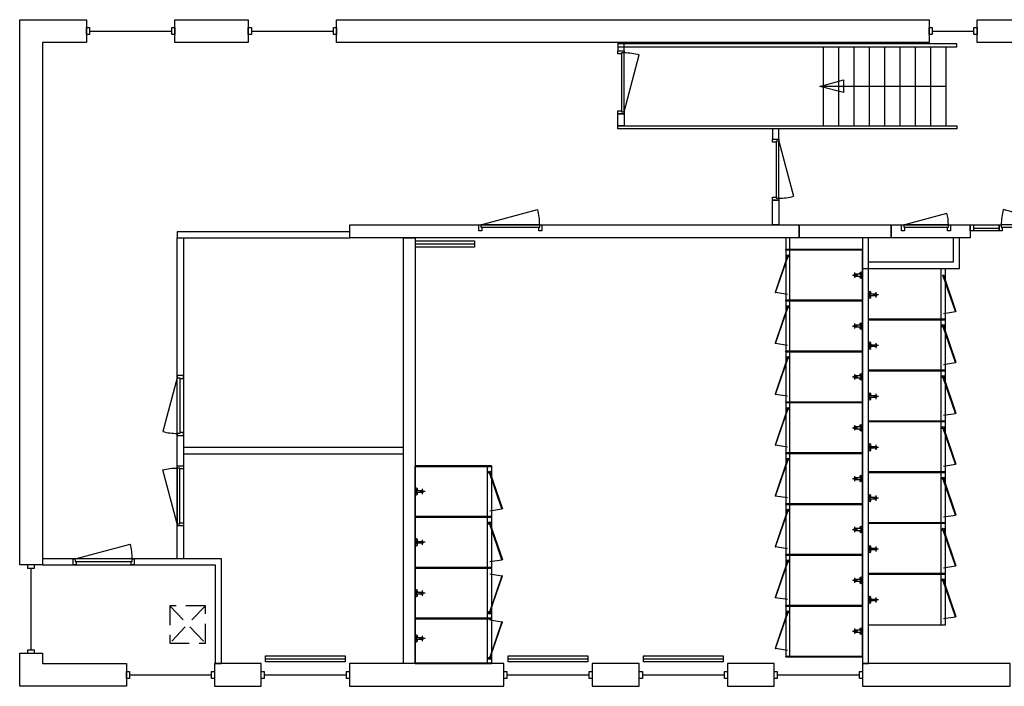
# Model space of a CAD drawing. Header units: millimetres. Extents: x 4976 to 83580, y -7076 to 41820.
# Tile 1 of 7: x 11460 to 27525, y -1960 to 8920. Entities that reach past the tile are written whole.
import ezdxf

# ---------------------------------------------------------------- set-up
doc = ezdxf.new("R2010")
doc.units = ezdxf.units.MM
doc.header["$LTSCALE"] = 100
doc.linetypes.add('HIDDEN2', pattern=[4.7625, 3.175, -1.5875])
for name, color, linetype in [('AL21----_BUITENWAND', 3, 'Continuous'), ('AL22----_BINNENWAND', 2, 'Continuous'), ('AL24----_TRAPPEN', 1, 'Continuous'), ('AL31----_BUITENKOZIJNEN', 1, 'Continuous'), ('AL32----_BINNENKOZIJNEN', 1, 'Continuous'), ('AL33----_KRUIPLUIKEN', 3, 'HIDDEN2'), ('AL51----_RADIATOREN', 8, 'Continuous'), ('AL74----_SANITAIR', 7, 'Continuous')]:
    doc.layers.add(name, color=color, linetype=linetype)

# ---------------------------------------------------------------- blocks, each defined once
blk = doc.blocks.new('*U48')
at = {"layer": 'AL32----_BINNENKOZIJNEN'}
blk.add_lwpolyline([(-35, 50), (-962, 298)], dxfattribs=at)
for points in [[(-1030, 50), (-995, 50), (-995, 9), (-980, 9), (-980, -50), (-1030, -50)], [(-995, 9), (-35, 9), (-35, 50), (-995, 50)], [(-50, -50), (-50, 9), (-35, 9), (-35, 50), (0, 50), (0, -50)]]:
    blk.add_lwpolyline(points, close=True, dxfattribs=at)
blk.add_arc((-35, 50), 960, 165, 180, dxfattribs=at)
blk = doc.blocks.new('*U33')
at = {"layer": 'AL32----_BINNENKOZIJNEN'}
blk.add_lwpolyline([(-965, 50), (-67, 291)], dxfattribs=at)
for points in [[(-1000, 50), (-965, 50), (-965, 9), (-950, 9), (-950, -50), (-1000, -50)], [(-965, 9), (-35, 9), (-35, 50), (-965, 50)], [(-50, -50), (-50, 9), (-35, 9), (-35, 50), (0, 50), (0, -50)]]:
    blk.add_lwpolyline(points, close=True, dxfattribs=at)
blk.add_arc((-965, 50), 930, 0, 15, dxfattribs=at)
blk = doc.blocks.new('*U94')
at = {"layer": 'AL32----_BINNENKOZIJNEN'}
blk.add_lwpolyline([(-965, 50), (-67, 291)], dxfattribs=at)
for points in [[(-1000, 50), (-965, 50), (-965, 9), (-950, 9), (-950, -50), (-1000, -50)], [(-965, 9), (-35, 9), (-35, 50), (-965, 50)], [(-50, -50), (-50, 9), (-35, 9), (-35, 50), (0, 50), (0, -50)]]:
    blk.add_lwpolyline(points, close=True, dxfattribs=at)
blk.add_arc((-965, 50), 930, 0, 15, dxfattribs=at)
blk = doc.blocks.new('*U75')
at = {"layer": 'AL32----_BINNENKOZIJNEN'}
for points in [[(-980, -50), (-945, -50), (-945, -9), (-930, -9), (-930, 50), (-980, 50)], [(-50, 50), (-50, -9), (-35, -9), (-35, -50), (0, -50), (0, 50)], [(-945, -9), (-35, -9), (-35, -50), (-945, -50)]]:
    blk.add_lwpolyline(points, close=True, dxfattribs=at)
blk.add_lwpolyline([(-945, -50), (-66, -285)], dxfattribs=at)
blk.add_arc((-945, -50), 910, 345, 0, dxfattribs=at)
blk = doc.blocks.new('*U70')
at = {"layer": 'AL32----_BINNENKOZIJNEN'}
blk.add_lwpolyline([(-995, 50), (-68, 298)], dxfattribs=at)
for points in [[(-1030, 50), (-995, 50), (-995, 9), (-980, 9), (-980, -50), (-1030, -50)], [(-995, 9), (-35, 9), (-35, 50), (-995, 50)], [(-50, -50), (-50, 9), (-35, 9), (-35, 50), (0, 50), (0, -50)]]:
    blk.add_lwpolyline(points, close=True, dxfattribs=at)
blk.add_arc((-995, 50), 960, 0, 15, dxfattribs=at)
blk = doc.blocks.new('*U89')
at = {"layer": 'AL32----_BINNENKOZIJNEN'}
blk.add_lwpolyline([(-765, 50), (-60, 239)], dxfattribs=at)
for points in [[(-800, 50), (-765, 50), (-765, 9), (-750, 9), (-750, -50), (-800, -50)], [(-765, 9), (-35, 9), (-35, 50), (-765, 50)], [(-50, -50), (-50, 9), (-35, 9), (-35, 50), (0, 50), (0, -50)]]:
    blk.add_lwpolyline(points, close=True, dxfattribs=at)
blk.add_arc((-765, 50), 730, 0, 15, dxfattribs=at)
blk = doc.blocks.new('Mengkraan wasbak A18')
at = {"layer": 'AL74----_SANITAIR'}
for points in [[(-142, 0), (-122, 0)], [(-112, 0), (-88, 0)], [(-100, 42), (-100, 22)], [(-100, 15), (0, 15), (0, -15), (-100, -15)], [(-100, 12), (-100, -12)], [(-78, 0), (-58, 0)], [(-17, 25), (-22, 15), (0, 15)], [(-17, 38), (-17, 25), (0, 15), (17, 25), (17, 38)], [(0, 15), (0, -15), (17, -25), (22, -15), (22, 15), (17, 25)], [(-100, -22), (-100, -42)], [(-17, -38), (-17, -45), (0, -55), (17, -45), (17, -38)]]:
    blk.add_lwpolyline(points, dxfattribs=at)
for points in [[(0, 55), (-17, 45), (-17, 38), (0, 28), (17, 38), (17, 45)], [(-22, -15), (0, -15), (-17, -25)], [(0, -15), (-17, -25), (-17, -38), (0, -28), (17, -38), (17, -25)]]:
    blk.add_lwpolyline(points, close=True, dxfattribs=at)
blk.add_arc((-100, 0), 15, 90, 270, dxfattribs=at)
blk = doc.blocks.new('33_kruipluik_580x610')
at = {"layer": 'AL33----_KRUIPLUIKEN'}
for p, q in [((290, 305), (-290, -305)), ((-290, 305), (290, -305))]:
    blk.add_line(p, q, dxfattribs=at)
blk.add_lwpolyline([(-290, 305), (-290, -305), (290, -305), (290, 305)], close=True, dxfattribs=at)

msp = doc.modelspace()

# ---------------------------------------------------------------- linework, layer by layer
at = {"layer": 'AL21----_BUITENWAND'}
for points in [[(11460, 8920), (12550, 8920), (12550, 8550), (11830, 8550), (11830, 20), (11460, 20)], [(15190, 8920), (15190, 8550), (13990, 8550), (13990, 8920)], [(26300, 8920), (26300, 8550), (16630, 8550), (16630, 8920)], [(27080, 8920), (28170, 8920), (28170, 8550), (27080, 8550)], [(11460, -1420), (11830, -1420), (11830, -1590), (13200, -1590), (13200, -1960), (11460, -1960)], [(14640, -1590), (14640, -1960), (15400, -1960), (15400, -1590)], [(16840, -1590), (16840, -1960), (19360, -1960), (19360, -1590)], [(20800, -1590), (20800, -1960), (21570, -1960), (21570, -1590)], [(23010, -1590), (23010, -1960), (23770, -1960), (23770, -1590)], [(25210, -1590), (25210, -1960), (27620, -1960), (27620, -1590)]]:
    msp.add_lwpolyline(points, close=True, dxfattribs=at)
at = {"layer": 'AL22----_BINNENWAND'}
for points in [[(21220, 8550), (21220, 8412), (21320, 8412), (21320, 8550)], [(21220, 7382), (21320, 7382), (21320, 7190), (21220, 7190)], [(23745, 7140), (23745, 6972), (23845, 6972), (23845, 7140)], [(23745, 5972), (23845, 5972), (23845, 5574), (23745, 5574)], [(24180, 5574), (24180, 5360), (16848, 5360), (16848, 5574)], [(24180, 5574), (25680, 5574), (25680, 5360), (24180, 5360)], [(26970, 5574), (26970, 5360), (25930, 5360), (25930, 5360), (25680, 5360), (25680, 5574)], [(16848, 5360), (16848, 5460), (14030, 5460), (14030, 5360)], [(14130, 120), (14030, 120), (14030, 5360), (14130, 5360)], [(17724, 5360), (17910, 5360), (17910, -1590), (17724, -1590)], [(25210, -1590), (25310, -1590), (25310, 5360), (25210, 5360)], [(25310, 5360), (25210, 5360), (25210, 4860), (26793, 4860), (26793, 4960), (26793, 5360), (26693, 5360), (26693, 4960), (25310, 4960)], [(25210, 5170), (25210, 5160), (23960, 5160), (23960, 5170)], [(25210, 4340), (25210, 4330), (23960, 4330), (23960, 4340)], [(25210, 4340), (25210, 4330), (23960, 4330), (23960, 4340)], [(25310, 4030), (25310, 4020), (26560, 4020), (26560, 4030)], [(25310, 4030), (26560, 4030), (26560, 3190), (25310, 3190)], [(25310, 4030), (25310, 4020), (26560, 4020), (26560, 4030)], [(25210, 3510), (25210, 3500), (23960, 3500), (23960, 3510)], [(25210, 3510), (23960, 3510), (23960, 2670), (25210, 2670)], [(25210, 3510), (25210, 3500), (23960, 3500), (23960, 3510)], [(25310, 3200), (25310, 3190), (26560, 3190), (26560, 3200)], [(25310, 3200), (26560, 3200), (26560, 2360), (25310, 2360)], [(25310, 3200), (25310, 3190), (26560, 3190), (26560, 3200)], [(25210, 2680), (25210, 2670), (23960, 2670), (23960, 2680)], [(25210, 2680), (23960, 2680), (23960, 1840), (25210, 1840)], [(25210, 2680), (25210, 2670), (23960, 2670), (23960, 2680)], [(25310, 2370), (25310, 2360), (26560, 2360), (26560, 2370)], [(25310, 2370), (26560, 2370), (26560, 1530), (25310, 1530)], [(25310, 2370), (25310, 2360), (26560, 2360), (26560, 2370)], [(17724, 1835), (17724, 1935), (14130, 1935), (14130, 1835)], [(25210, 1850), (25210, 1840), (23960, 1840), (23960, 1850)], [(25210, 1850), (23960, 1850), (23960, 1010), (25210, 1010)], [(25210, 1850), (25210, 1840), (23960, 1840), (23960, 1850)], [(17910, 1640), (17910, 1630), (19160, 1630), (19160, 1640)], [(25310, 1540), (25310, 1530), (26560, 1530), (26560, 1540)], [(25310, 1540), (26560, 1540), (26560, 700), (25310, 700)], [(25310, 1540), (25310, 1530), (26560, 1530), (26560, 1540)], [(25210, 1020), (25210, 1010), (23960, 1010), (23960, 1020)], [(25210, 1020), (23960, 1020), (23960, 180), (25210, 180)], [(25210, 1020), (25210, 1010), (23960, 1010), (23960, 1020)], [(17910, 810), (17910, 800), (19160, 800), (19160, 810)], [(17910, 810), (19160, 810), (19160, -30), (17910, -30)], [(17910, 810), (17910, 800), (19160, 800), (19160, 810)], [(25310, 710), (25310, 700), (26560, 700), (26560, 710)], [(25310, 710), (26560, 710), (26560, -130), (25310, -130)], [(25310, 710), (25310, 700), (26560, 700), (26560, 710)], [(25210, 190), (25210, 180), (23960, 180), (23960, 190)], [(25210, 190), (23960, 190), (23960, -650), (25210, -650)], [(25210, 190), (25210, 180), (23960, 180), (23960, 190)], [(11830, 20), (14650, 20), (14650, -1590), (14750, -1590), (14750, 120), (11830, 120)], [(17910, -20), (17910, -30), (19160, -30), (19160, -20)], [(17910, -20), (19160, -20), (19160, -860), (17910, -860)], [(17910, -20), (17910, -30), (19160, -30), (19160, -20)], [(25310, -120), (25310, -130), (26560, -130), (26560, -120)], [(25310, -120), (26560, -120), (26560, -960), (25310, -960)], [(25310, -120), (25310, -130), (26560, -130), (26560, -120)], [(25210, -640), (25210, -650), (23960, -650), (23960, -640)], [(25210, -640), (25210, -650), (23960, -650), (23960, -640)], [(17910, -850), (17910, -860), (19160, -860), (19160, -850)], [(17910, -850), (19160, -850), (19160, -1590), (17910, -1590)], [(17910, -850), (17910, -860), (19160, -860), (19160, -850)], [(17910, -1580), (17910, -1590), (19160, -1590), (19160, -1580)], [(25210, -1470), (25210, -1480), (23960, -1480), (23960, -1470)], [(25210, -1470), (25210, -1480), (23960, -1480), (23960, -1470)]]:
    msp.add_lwpolyline(points, close=True, dxfattribs=at)
at = {"layer": 'AL24----_TRAPPEN'}
for points in [[(26752, 8475), (26752, 8525), (21220, 8525), (21220, 8475)], [(26752, 7190), (26752, 7140), (21220, 7140), (21220, 7190)]]:
    msp.add_lwpolyline(points, close=True, dxfattribs=at)
for points in [[(24570, 8475), (24570, 7190)], [(24820, 8475), (24820, 7190)], [(25070, 8475), (25070, 7190)], [(25320, 8475), (25320, 7190)], [(25570, 8475), (25570, 7190)], [(25820, 8475), (25820, 7190)], [(26070, 8475), (26070, 7190)], [(26320, 8475), (26320, 7190)], [(26570, 8475), (26570, 7190)], [(26570, 7832), (24513, 7832), (24899, 7936), (24899, 7729), (24513, 7832)]]:
    msp.add_lwpolyline(points, dxfattribs=at)
at = {"layer": 'AL31----_BUITENKOZIJNEN'}
for points in [[(12550, 8792), (12600, 8792), (12600, 8678), (12550, 8678)], [(13940, 8792), (13990, 8792), (13990, 8678), (13940, 8678)], [(15190, 8792), (15240, 8792), (15240, 8678), (15190, 8678)], [(16580, 8792), (16630, 8792), (16630, 8678), (16580, 8678)], [(26300, 8792), (26350, 8792), (26350, 8678), (26300, 8678)], [(27030, 8792), (27080, 8792), (27080, 8678), (27030, 8678)], [(11588, 20), (11588, -30), (11702, -30), (11702, 20)], [(11588, -1370), (11588, -1420), (11702, -1420), (11702, -1370)], [(13200, -1718), (13250, -1718), (13250, -1832), (13200, -1832)], [(14590, -1718), (14640, -1718), (14640, -1832), (14590, -1832)], [(15400, -1718), (15450, -1718), (15450, -1832), (15400, -1832)], [(16790, -1718), (16840, -1718), (16840, -1832), (16790, -1832)], [(19360, -1718), (19410, -1718), (19410, -1832), (19360, -1832)], [(20750, -1718), (20800, -1718), (20800, -1832), (20750, -1832)], [(21570, -1718), (21620, -1718), (21620, -1832), (21570, -1832)], [(22960, -1718), (23010, -1718), (23010, -1832), (22960, -1832)], [(23770, -1718), (23820, -1718), (23820, -1832), (23770, -1832)], [(25160, -1718), (25210, -1718), (25210, -1832), (25160, -1832)]]:
    msp.add_lwpolyline(points, close=True, dxfattribs=at)
for points in [[(12600, 8735), (13940, 8735)], [(15240, 8735), (16580, 8735)], [(26350, 8735), (27030, 8735)], [(11645, -1370), (11645, -30)], [(13250, -1775), (14590, -1775)], [(15450, -1775), (16790, -1775)], [(19410, -1775), (20750, -1775)], [(21620, -1775), (22960, -1775)], [(23820, -1775), (25160, -1775)]]:
    msp.add_lwpolyline(points, dxfattribs=at)
at = {"layer": 'AL32----_BINNENKOZIJNEN'}
for points in [[(26970, 5574), (27020, 5574), (27020, 5474), (26970, 5474)], [(23960, 4330), (24025, 4330), (24025, 5360), (23960, 5360)], [(25210, 5170), (23960, 5170), (23960, 4330), (25210, 4330)], [(23992, 5063), (23987, 5065), (23785, 4468), (23794, 4465), (23997, 5062)], [(25310, 4860), (26560, 4860), (26560, 4020), (25310, 4020)], [(26560, 4020), (26495, 4020), (26495, 4860), (26560, 4860)], [(26528, 4753), (26533, 4755), (26735, 4158), (26726, 4155), (26523, 4752)], [(25210, 4340), (23960, 4340), (23960, 3500), (25210, 3500)], [(23960, 3500), (24025, 3500), (24025, 4340), (23960, 4340)], [(23992, 4233), (23987, 4235), (23785, 3638), (23794, 3635), (23997, 4232)], [(26560, 3190), (26495, 3190), (26495, 4030), (26560, 4030)], [(26528, 3923), (26533, 3925), (26735, 3328), (26726, 3325), (26523, 3922)], [(23992, 3403), (23987, 3405), (23785, 2808), (23794, 2805), (23997, 3402)], [(23960, 2670), (24025, 2670), (24025, 3510), (23960, 3510)], [(26560, 2360), (26495, 2360), (26495, 3200), (26560, 3200)], [(26528, 3093), (26533, 3095), (26735, 2498), (26726, 2495), (26523, 3092)], [(23992, 2573), (23987, 2575), (23785, 1978), (23794, 1975), (23997, 2572)], [(23960, 1840), (24025, 1840), (24025, 2680), (23960, 2680)], [(26560, 1530), (26495, 1530), (26495, 2370), (26560, 2370)], [(26528, 2263), (26533, 2265), (26735, 1668), (26726, 1665), (26523, 2262)], [(23960, 1010), (24025, 1010), (24025, 1850), (23960, 1850)], [(17910, 1640), (19160, 1640), (19160, 800), (17910, 800)], [(19160, 800), (19095, 800), (19095, 1640), (19160, 1640)], [(23992, 1743), (23987, 1745), (23785, 1148), (23794, 1145), (23997, 1742)], [(19128, 1533), (19133, 1535), (19335, 938), (19326, 935), (19123, 1532)], [(26560, 700), (26495, 700), (26495, 1540), (26560, 1540)], [(26528, 1433), (26533, 1435), (26735, 838), (26726, 835), (26523, 1432)], [(23960, 180), (24025, 180), (24025, 1020), (23960, 1020)], [(19160, -30), (19095, -30), (19095, 810), (19160, 810)], [(23992, 913), (23987, 915), (23785, 318), (23794, 315), (23997, 912)], [(19128, 703), (19133, 705), (19335, 108), (19326, 105), (19123, 702)], [(26560, -130), (26495, -130), (26495, 710), (26560, 710)], [(26528, 603), (26533, 605), (26735, 8), (26726, 5), (26523, 602)], [(23960, -650), (24025, -650), (24025, 190), (23960, 190)], [(23992, 83), (23987, 85), (23785, -512), (23794, -515), (23997, 82)], [(19160, -860), (19095, -860), (19095, -20), (19160, -20)], [(19128, -753), (19133, -755), (19335, -158), (19326, -155), (19123, -752)], [(26560, -960), (26495, -960), (26495, -120), (26560, -120)], [(26528, -227), (26533, -225), (26735, -822), (26726, -825), (26523, -228)], [(25210, -640), (23960, -640), (23960, -1480), (25210, -1480)], [(23960, -1480), (24025, -1480), (24025, -640), (23960, -640)], [(19160, -1590), (19095, -1590), (19095, -771), (19160, -771)], [(23992, -747), (23987, -745), (23785, -1342), (23794, -1345), (23997, -748)], [(19128, -1504), (19133, -1506), (19335, -909), (19326, -906), (19123, -1503)]]:
    msp.add_lwpolyline(points, close=True, dxfattribs=at)
for points in [[(27019, 5574), (27440, 5574), (27440, 5474), (27020, 5474)], [(27020, 5517), (27440, 5517)], [(23987, 4435), (23794, 4465)], [(26533, 4125), (26726, 4155)], [(23987, 3605), (23794, 3635)], [(26533, 3295), (26726, 3325)], [(23987, 2775), (23794, 2805)], [(26533, 2465), (26726, 2495)], [(23987, 1945), (23794, 1975)], [(26533, 1635), (26726, 1665)], [(23987, 1115), (23794, 1145)], [(19133, 905), (19326, 935)], [(26533, 805), (26726, 835)], [(23987, 285), (23794, 315)], [(19133, 75), (19326, 105)], [(26533, -25), (26726, 5)], [(19133, -125), (19326, -155)], [(23987, -545), (23794, -515)], [(19133, -876), (19326, -906)], [(26533, -855), (26726, -825)], [(23987, -1375), (23794, -1345)]]:
    msp.add_lwpolyline(points, dxfattribs=at)
for centre in [(23992, 5063), (23992, 4233), (26528, 3923), (23992, 3403), (26528, 3093), (23992, 2573), (26528, 2263), (23992, 1743), (19128, 1533), (26528, 1433), (23992, 913), (19128, 703), (26528, 603), (23992, 83), (26528, -227), (19128, -753), (23992, -747), (19128, -1504)]:
    msp.add_circle(centre, 20, dxfattribs=at)
at = {"layer": 'AL51----_RADIATOREN'}
for points in [[(18878, 5310), (18878, 5210), (17918, 5210), (17918, 5310)], [(16770, -1460), (16770, -1560), (15470, -1560), (15470, -1460)], [(20730, -1460), (20730, -1560), (19430, -1560), (19430, -1460)], [(22940, -1460), (22940, -1560), (21640, -1560), (21640, -1460)]]:
    msp.add_lwpolyline(points, close=True, dxfattribs=at)
for points in [[(17918, 5260), (18878, 5260)], [(15470, -1510), (16770, -1510)], [(19430, -1510), (20730, -1510)], [(21640, -1510), (22940, -1510)]]:
    msp.add_lwpolyline(points, dxfattribs=at)

# ---------------------------------------------------------------- block references
at = {"layer": 'AL32----_BINNENKOZIJNEN', "rotation": 270}
for name, p in [('*U48', (21270, 7382)), ('*U33', (23795, 5972)), ('*U75', (14080, 2132))]:
    msp.add_blockref(name, p, dxfattribs=at)
at = {"layer": 'AL32----_BINNENKOZIJNEN'}
for name, p in [('*U70', (19979, 5524)), ('*U48', (28470, 5524)), ('*U89', (26648, 5524)), ('*U94', (13330, 70))]:
    msp.add_blockref(name, p, dxfattribs=at)
at = {"layer": 'AL32----_BINNENKOZIJNEN', "xscale": -1}
for name, p, rotation in [('Mengkraan wasbak A18', (25188, 3090), 180), ('*U75', (14080, 1638), 270)]:
    msp.add_blockref(name, p, dxfattribs=dict(at, rotation=rotation))
at = {"layer": 'AL33----_KRUIPLUIKEN'}
msp.add_blockref('33_kruipluik_580x610', (14200, -951), dxfattribs=at)
at = {"layer": 'AL74----_SANITAIR', "xscale": -1, "rotation": 180}
for p in [(25188, 4750), (25188, 3920), (25188, 3090), (25188, 2260), (25188, 1430), (25188, 600), (25188, -230), (25188, -1060)]:
    msp.add_blockref('Mengkraan wasbak A18', p, dxfattribs=at)
at = {"layer": 'AL74----_SANITAIR', "rotation": 180}
for p in [(25332, 4430), (25332, 3600), (25332, 2770), (25332, 1940), (17932, 1220), (25332, 1110), (17932, 390), (25332, 280), (17932, -440), (25332, -550), (17932, -1180)]:
    msp.add_blockref('Mengkraan wasbak A18', p, dxfattribs=at)

doc.saveas('drawing.dxf')
